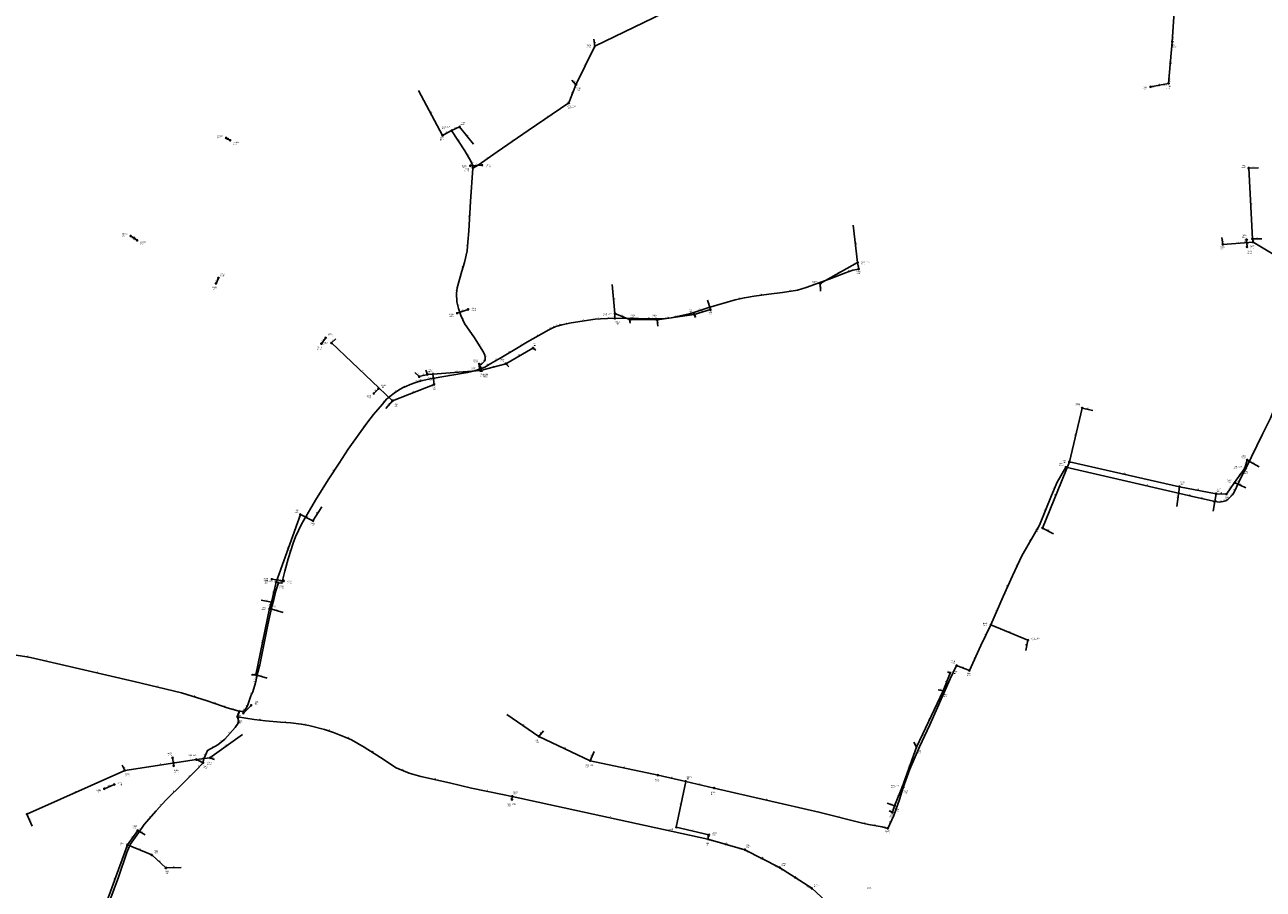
# Model space of a CAD drawing. Header units: metres. Extents: x 179992 to 198392, y 351761 to 369438.
# Tile 77 of 194: x 188463 to 190058, y 360415 to 361528. Entities that reach past the tile are written whole.
import ezdxf

# ---------------------------------------------------------------- set-up
doc = ezdxf.new("R2010")
doc.units = ezdxf.units.M

msp = doc.modelspace()

# ---------------------------------------------------------------- linework, layer by layer
at = {"layer": 'B-WE-RI-DRAINAGE-DRAIN', "linetype": 'Continuous'}
for points in [[(188709.742, 361194.635), (188712.839, 361201.516)], [(188845.484, 361117.044), (188850.989, 361124.498)]]:
    msp.add_lwpolyline(points, dxfattribs=at)
at = {"layer": 'B-WE-RI-DRAINAGE-DRAIN_BETON_200', "linetype": 'Continuous'}
msp.add_lwpolyline([(188781.71, 360813.805), (188796.847, 360811.511)], dxfattribs=at)
at = {"layer": 'B-WE-RI-DRAINAGE-DRAIN_BETON_300', "linetype": 'Continuous'}
for points in [[(188599.801, 361255.647), (188608.227, 361250.087)], [(190037.679, 361241.633), (190037.092, 361250.852)], [(189052.049, 361082.119), (189048.667, 361090.762)], [(188912.979, 361052.865), (188919.057, 361059.057)], [(188655.214, 360573.44), (188653.838, 360583.646)], [(188565.917, 360543.938), (188578.677, 360549.371)]]:
    msp.add_lwpolyline(points, dxfattribs=at)
at = {"layer": 'B-WE-RI-DRAINAGE-DRAIN_BETON_400', "linetype": 'Continuous'}
msp.add_lwpolyline([(188745.029, 360641.321), (188755.029, 360651.321)], dxfattribs=at)
at = {"layer": 'B-WE-RI-DRAINAGE-DRAIN_BETON_500', "linetype": 'Continuous'}
for points in [[(189037.301, 361346.127), (189052.615, 361346.832)], [(189020.291, 361156.313), (189034.397, 361161.129)]]:
    msp.add_lwpolyline(points, dxfattribs=at)
at = {"layer": 'B-WE-RI-DRAINAGE-DRAIN_BETON_550', "linetype": 'Continuous'}
msp.add_lwpolyline([(188722.793, 361381.919), (188728.003, 361378.806)], dxfattribs=at)
at = {"layer": 'B-WE-RI-DRAINAGE-RIOOLPUT_INSPECTIEPUT'}
for centre in [(188722.79, 361381.92), (188728, 361378.81), (189037.3, 361346.13), (189052.61, 361346.83), (188599.8, 361255.65), (188608.23, 361250.09), (190037.09, 361250.85), (190037.68, 361241.63), (188712.84, 361201.52), (188709.74, 361194.64), (189020.29, 361156.31), (189034.4, 361161.13), (188850.99, 361124.5), (188845.48, 361117.04), (189048.67, 361090.76), (189052.05, 361082.12), (188919.06, 361059.06), (188912.98, 361052.86), (188781.71, 360813.8), (188796.85, 360811.51), (188745.03, 360641.32), (188755.03, 360651.32), (188653.84, 360583.65), (188655.21, 360573.44), (188578.68, 360549.37), (188565.92, 360543.94)]:
    msp.add_circle(centre, 0.8, dxfattribs=at)
at = {"layer": 'B-WE-RI-DRAINAGE_STROMINGSRICHTING'}
for points in [[(188724.46, 361381.83), (188725.4, 361380.36), (188723.66, 361380.49)], [(188605.61, 361252.67), (188604.01, 361252.87), (188604.82, 361251.47)]]:
    msp.add_lwpolyline(points, dxfattribs=at)
at = {"layer": 'B-WE-RI-GWA-RIOOLLEIDING', "linetype": 'Continuous'}
for points in [[(189941.41, 361505.75), (189945.6, 361570.36)], [(189936.7, 361452.2), (189941.41, 361505.75)], [(189913.43, 361447.75), (189936.7, 361452.2)], [(189343.38, 360479.17), (189344.63, 360484.55)]]:
    msp.add_lwpolyline(points, dxfattribs=at)
at = {"layer": 'B-WE-RI-GWA-RIOOLLEIDING_BETON_300', "linetype": 'Continuous'}
for points in [[(189435.63, 360442.46), (189476.96, 360415.69)], [(189476.96, 360415.69), (189513.71, 360381.93)]]:
    msp.add_lwpolyline(points, dxfattribs=at)
at = {"layer": 'B-WE-RI-GWA-RIOOLLEIDING_PVC_250', "linetype": 'Continuous'}
for points in [[(189343.38, 360479.17), (189390.81, 360465.47)], [(189390.81, 360465.47), (189435.63, 360442.46)]]:
    msp.add_lwpolyline(points, dxfattribs=at)
at = {"layer": 'B-WE-RI-GWA-RIOOLPUT_INSPECTIEPUT'}
for centre in [(189941.41, 361505.75), (189913.43, 361447.75), (189936.7, 361452.2), (189344.63, 360484.55), (189343.38, 360479.17), (189390.81, 360465.47), (189435.63, 360442.46), (189476.96, 360415.69)]:
    msp.add_circle(centre, 0.8, dxfattribs=at)
at = {"layer": 'B-WE-RI-GWA_STROMINGSRICHTING'}
for points in [[(189938.21, 361477.6), (189939.05, 361478.97), (189939.65, 361477.48)], [(189923.52, 361450.41), (189925.07, 361449.97), (189923.79, 361449)], [(189343.6, 360483.56), (189344.01, 360481.86), (189345.12, 360483.2)], [(189365.91, 360473.41), (189367.1, 360472.32), (189365.51, 360472.03)], [(189412.27, 360455.26), (189413.22, 360453.96), (189411.61, 360453.98)], [(189455.48, 360430.46), (189456.29, 360429.08), (189454.69, 360429.25)]]:
    msp.add_lwpolyline(points, dxfattribs=at)
at = {"layer": 'B-WE-RI-PERSLEIDING-POMPPUT'}
for centre in [(189164.02, 361426.98), (189536.15, 361221.45), (189223.49, 361155.91), (189050.25, 361082.28), (190034.93, 360956.6), (189755.53, 360735.17), (189593.66, 360546), (189090.86, 360530)]:
    msp.add_circle(centre, 0.8, dxfattribs=at)
at = {"layer": 'B-WE-RI-PERSLEIDING-RIOOLPUT_INSPECTIEPUT'}
for centre in [(189040.47, 361343.16), (189537.49, 361213.02), (189223.41, 361149.68), (189049.27, 361084.04), (189804.22, 360958.02), (190036.14, 360956.38), (188790.29, 360809.05), (189707.65, 360754.9), (189663.64, 360702.53), (189680.09, 360696.18), (188737.36, 360636.64), (188692.99, 360577.39), (189279.07, 360561.35), (189314.66, 360553.44), (189594.97, 360545.7), (189091.32, 360534.05), (189351.29, 360544.84), (189302.6, 360494.37), (189574.92, 360492.9)]:
    msp.add_circle(centre, 0.8, dxfattribs=at)
at = {"layer": 'B-WE-RI-PERSLEIDING_PP_50', "linetype": 'Continuous'}
for points in [[(189040.47, 361343.16), (189047.392, 361346.907), (189072.063, 361364.22), (189111.594, 361391.344), (189164.02, 361426.98)], [(189012.98, 361391.31), (189030.223, 361365.375), (189038.014, 361352.101), (189039.745, 361347.629), (189040.322, 361344.743), (189040.47, 361343.16)], [(189040.47, 361343.16), (189037.725, 361299.874), (189035.273, 361262.362), (189034.263, 361247.502), (189033.253, 361236.681), (189029.934, 361221.388), (189026.472, 361210.279), (189020.412, 361188.782), (189019.691, 361181.568), (189019.835, 361171.036), (189021.855, 361162.091), (189025.173, 361153.29), (189029.934, 361143.191), (189042.775, 361124.58), (189054.317, 361106.113), (189055.904, 361102.217), (189056.337, 361099.332), (189056.192, 361096.446), (189055.471, 361094.426), (189054.028, 361092.551), (189051.72, 361090.819), (189048.546, 361089.232), (189049.27, 361084.04)], [(189049.27, 361084.04), (189050.25, 361082.28)], [(189191.7, 360580), (189279.07, 360561.35)]]:
    msp.add_lwpolyline(points, dxfattribs=at)
at = {"layer": 'B-WE-RI-PERSLEIDING_PP_63', "linetype": 'Continuous'}
for points in [[(189537.49, 361213.02), (189536.15, 361221.45)], [(189223.41, 361149.68), (189253.705, 361149.395), (189281.406, 361149.106), (189288.186, 361149.251), (189295.977, 361150.116), (189321.225, 361156.032), (189344.454, 361163.678), (189378.358, 361173.633), (189390.333, 361176.23), (189402.958, 361178.068), (189421.641, 361180.558), (189439.531, 361183.011), (189458.864, 361186.041), (189469.973, 361189.359), (189499.405, 361200.18), (189520.325, 361208.259), (189530.136, 361211.578), (189537.49, 361213.02)], [(189223.41, 361149.68), (189223.49, 361155.91)], [(189049.27, 361084.04), (189055.76, 361086.924), (189063.695, 361091.685), (189078.555, 361100.197), (189096.589, 361110.874), (189111.017, 361119.53), (189138.429, 361134.823), (189142.757, 361136.843), (189147.518, 361139.007), (189150.837, 361140.161), (189155.165, 361141.316), (189167.14, 361143.768), (189198.159, 361148.385), (189204.796, 361148.962), (189223.41, 361149.68)], [(189049.27, 361084.04), (189042.919, 361082.019), (189033.83, 361079.71), (188985.642, 361071.631), (188975.976, 361069.755), (188970.782, 361068.313), (188965.876, 361066.725), (188959.817, 361064.273), (188954.046, 361061.964), (188950.727, 361060.522), (188946.976, 361058.502), (188943.514, 361056.193), (188939.185, 361053.164), (188933.414, 361048.98), (188929.23, 361045.373), (188924.037, 361039.169), (188912.783, 361025.751), (188905.425, 361016.518), (188896.48, 361004.11), (188880.033, 360981.026), (188868.202, 360963.136), (188855.073, 360942.938), (188839.203, 360917.545), (188828.671, 360900.088), (188819.726, 360884.651), (188812.223, 360868.203), (188808.905, 360859.98), (188802.701, 360839.925), (188798.373, 360823.911), (188794.622, 360808.618), (188790.29, 360809.05)], [(190036.14, 360956.38), (190057.684, 361000.624), (190067.687, 361021.015), (190077.69, 361045.638), (190080, 361053.91)], [(189707.65, 360754.9), (189723.431, 360791.297), (189735.486, 360818.229), (189747.797, 360843.878), (189770.368, 360883.12), (189785.758, 360921.594), (189793.196, 360938.778), (189804.22, 360958.02)], [(189804.22, 360958.02), (189854.497, 360946.217), (189962.237, 360921.583), (189965.556, 360920.824), (189994.283, 360914.155), (190001.721, 360913.129), (190006.851, 360913.899), (190010.185, 360914.668), (190013.007, 360916.464), (190016.854, 360920.055), (190018.994, 360922.211), (190020.437, 360924.808), (190024.044, 360932.166), (190030.68, 360946.16), (190036.14, 360956.38)], [(190036.14, 360956.38), (190034.93, 360956.6)], [(188790.29, 360809.05), (188786.975, 360798.663), (188784.09, 360787.554), (188781.637, 360778.608), (188776.588, 360755.092), (188771.682, 360731.286), (188766.055, 360703.297), (188763.603, 360693.919), (188760.573, 360680.357), (188757.11, 360668.671), (188754.514, 360663.621), (188750.907, 360651.935), (188749.608, 360648.761), (188747.444, 360645.876), (188745.857, 360644.433), (188742.539, 360643.567), (188739.797, 360643.711), (188737.36, 360636.64)], [(188787.04, 360810.09), (188790.29, 360809.05)], [(189680.09, 360696.18), (189694.961, 360728.201), (189707.65, 360754.9)], [(189707.65, 360754.9), (189755.53, 360735.17)], [(189594.97, 360545.7), (189603.394, 360568.922), (189615.962, 360597.905), (189629.299, 360626.375), (189655.461, 360685.624), (189663.64, 360702.53)], [(189663.64, 360702.53), (189680.09, 360696.18)], [(189279.07, 360561.35), (189314.657, 360553.439)], [(189302.603, 360494.37), (189314.657, 360553.439)], [(189314.657, 360553.439), (189351.29, 360544.84)], [(189574.92, 360492.9), (189582.565, 360509.368), (189589.875, 360529.951), (189594.97, 360545.7)], [(189594.97, 360545.7), (189593.66, 360546)], [(189351.29, 360544.84), (189486.189, 360513.792), (189540.629, 360500.134), (189550.055, 360498.018), (189567.561, 360494.748), (189574.92, 360492.9)], [(189344.63, 360484.55), (189302.603, 360494.37)]]:
    msp.add_lwpolyline(points, dxfattribs=at)
at = {"layer": 'B-WE-RI-PERSLEIDING_PP_90', "linetype": 'Continuous'}
for points in [[(188443.566, 360717.144), (188463.429, 360714.398), (188470.738, 360712.91), (188509.833, 360703.891), (188604.449, 360681.926), (188665.399, 360667.597), (188698.388, 360657.086), (188717.94, 360650.23), (188723.955, 360648.096), (188739.56, 360643.728), (188737.36, 360636.64)], [(188737.36, 360636.64), (188738.908, 360631.825), (188738.908, 360630.029), (188738.395, 360628.234), (188734.291, 360622.848), (188720.954, 360607.971), (188712.233, 360600.277), (188698.896, 360593.351), (188693.509, 360581.296), (188692.99, 360577.39)], [(188737.36, 360636.64), (188759.053, 360633.054), (188773.48, 360631.322), (188792.909, 360629.591), (188805.99, 360628.822), (188819.456, 360627.283), (188829.267, 360625.359), (188849.273, 360620.358), (188861.007, 360616.51), (188876.204, 360610.547), (188884.091, 360606.892), (188900.635, 360597.658), (188921.41, 360584.193), (188941.801, 360570.919), (188958.537, 360563.994), (188973.349, 360559.762), (189010.668, 360551.49), (189038.946, 360544.565), (189078.766, 360536.678), (189091.32, 360534.05)], [(188684.44, 360581.46), (188692.99, 360577.39)], [(188692.99, 360577.39), (188684.276, 360567.703), (188667.604, 360551.287), (188645.033, 360529.229), (188632.721, 360515.635), (188617.332, 360497.681), (188609.894, 360487.165), (188599.378, 360472.032), (188594.761, 360461.773), (188583.989, 360430.225), (188567.312, 360385.027), (188567.31, 360385.03)], [(189090.86, 360530), (189091.32, 360534.05)], [(189091.32, 360534.05), (189343.38, 360479.17)]]:
    msp.add_lwpolyline(points, dxfattribs=at)
at = {"layer": 'B-WE-RI-VWA-POMPPUT'}
for centre in [(189012.98, 361391.31), (188787.04, 360810.09), (188684.44, 360581.46), (189191.7, 360580)]:
    msp.add_circle(centre, 0.8, dxfattribs=at)
at = {"layer": 'B-WE-RI-VWA-RIOOLLEIDING', "linetype": 'Continuous'}
for points in [[(189336.48, 361567.38), (189197.65, 361500.11)], [(189196.22, 361509.18), (189197.65, 361500.11)], [(189197.65, 361500.11), (189173.32, 361450.5)], [(189168.07, 361456.22), (189173.32, 361450.5)], [(188970.57, 361442.86), (189001.58, 361385.14)], [(189173.32, 361450.5), (189164.02, 361426.98)], [(189001.58, 361385.14), (189012.98, 361391.31)], [(189023.52, 361396.11), (189012.98, 361391.31)], [(189041.17, 361373.69), (189023.52, 361396.11)], [(190052.2, 361343.56), (190039.8, 361343.08)], [(190039.8, 361343.08), (190044.57, 361251.96)], [(189530.17, 361269.69), (189536.15, 361221.45)], [(190004.97, 361253.87), (190006.4, 361244.8)], [(190006.4, 361244.8), (190045.52, 361247.67)], [(190056.5, 361251.96), (190044.57, 361251.96)], [(190044.57, 361251.96), (190045.52, 361247.67)], [(190045.52, 361247.67), (190088.46, 361221.91)], [(189487.71, 361194.31), (189536.15, 361221.45)], [(189220.07, 361193.36), (189223.49, 361155.91)], [(189488.19, 361184.77), (189487.71, 361194.31)], [(189342.68, 361172.84), (189346.5, 361160.92)], [(189242.5, 361148.03), (189223.49, 361155.91)], [(189325.51, 361154.71), (189277.8, 361147.56)], [(189346.5, 361160.92), (189325.51, 361154.71)], [(189327.42, 361150.9), (189325.51, 361154.71)], [(189242.97, 361143.26), (189242.5, 361148.03)], [(189277.8, 361147.56), (189242.5, 361148.03)], [(189278.75, 361139.45), (189277.8, 361147.56)], [(188864.18, 361123.23), (188858.45, 361117.98)], [(188858.45, 361117.98), (188937.17, 361043.56)], [(189117.98, 361111.3), (189083.15, 361091.26)], [(189121.8, 361108.44), (189117.98, 361111.3)], [(189083.15, 361091.26), (189050.25, 361082.28)], [(189086.97, 361086.97), (189083.15, 361091.26)], [(188965.8, 361079.81), (188971.52, 361074.57)], [(188971.52, 361074.57), (188982.02, 361077.43)], [(188980.11, 361082.68), (188982.02, 361077.43)], [(188982.02, 361077.43), (188989.17, 361077.91)], [(188989.17, 361077.91), (189050.25, 361082.28)], [(188990.6, 361064.55), (188989.17, 361077.91)], [(188937.17, 361043.56), (188990.6, 361064.55)], [(188928.58, 361033.54), (188937.17, 361043.56)], [(189825.24, 361034.15), (189808.9, 360964.76)], [(189838.95, 361031.08), (189825.24, 361034.15)], [(189774.19, 360879.59), (189808.9, 360964.76)], [(189808.9, 360964.76), (189950.59, 360932.8)], [(190037.89, 360967.15), (190034.93, 360956.6)], [(190053.16, 360958.56), (190037.89, 360967.15)], [(190021.67, 360938.05), (190034.93, 360956.6)], [(189947.25, 360907.52), (189950.59, 360932.8)], [(189950.59, 360932.8), (189997.82, 360923.74)], [(190011.18, 360923.26), (190021.67, 360938.05)], [(190035.98, 360931.37), (190021.67, 360938.05)], [(189994, 360901.31), (189997.82, 360923.74)], [(189997.82, 360923.74), (190011.18, 360923.26)], [(188818.38, 360897.1), (188787.04, 360810.09)], [(188834.6, 360888.99), (188818.38, 360897.1)], [(188846.05, 360907.11), (188834.6, 360888.99)], [(189788.38, 360872.21), (189774.19, 360879.59)], [(188781.17, 360784.03), (188787.04, 360810.09)], [(188767.81, 360786.89), (188781.17, 360784.03)], [(188761.13, 360690.52), (188778.78, 360775.92)], [(188778.78, 360775.92), (188781.17, 360784.03)], [(188796.44, 360770.67), (188778.78, 360775.92)], [(189752.6, 360721.94), (189755.53, 360735.17)], [(188755.41, 360690.52), (188761.13, 360690.52)], [(188775.44, 360686.23), (188761.13, 360690.52)], [(189655.28, 360692.83), (189646.22, 360669.93)], [(189651.94, 360694.27), (189655.28, 360692.83)], [(189646.22, 360669.93), (189611.87, 360597.42)], [(189640.01, 360671.37), (189646.22, 360669.93)], [(189084.11, 360639.48), (189125.61, 360611.33)], [(188743.96, 360613.72), (188701.98, 360583.66)], [(189131.34, 360618.49), (189125.61, 360611.33)], [(189125.61, 360611.33), (189191.7, 360580)], [(189611.87, 360597.42), (189593.66, 360546)], [(189608.53, 360604.1), (189611.87, 360597.42)], [(188592.25, 360567.44), (188684.44, 360581.46)], [(188701.98, 360583.66), (188684.44, 360581.46)], [(188707.7, 360581.75), (188701.98, 360583.66)], [(189196.7, 360591.77), (189191.7, 360580)], [(188466.3, 360511.14), (188592.25, 360567.44)], [(188588.91, 360574.12), (188592.25, 360567.44)], [(189583.72, 360522.04), (189593.66, 360546)], [(189574.18, 360525.38), (189583.72, 360522.04)], [(189576.56, 360515.36), (189580.86, 360513.46)], [(189580.86, 360513.46), (189583.72, 360522.04)], [(188472.98, 360495.88), (188466.3, 360511.14)], [(188608.95, 360490.15), (188595.59, 360471.55)], [(188618.49, 360484.43), (188608.95, 360490.15)], [(188595.59, 360471.55), (188564.07, 360384.75)], [(188627.07, 360458.67), (188595.59, 360471.55)], [(188645.2, 360441.97), (188627.07, 360458.67)], [(188664.76, 360442.45), (188645.2, 360441.97)]]:
    msp.add_lwpolyline(points, dxfattribs=at)
at = {"layer": 'B-WE-RI-VWA-RIOOLLEIDING_PP_63', "linetype": 'Continuous'}
msp.add_lwpolyline([(189755.53, 360735.17), (189752.6, 360721.94)], dxfattribs=at)
at = {"layer": 'B-WE-RI-VWA-RIOOLPUT_INSPECTIEPUT'}
for centre in [(189197.65, 361500.11), (189173.32, 361450.5), (189023.52, 361396.11), (189001.58, 361385.14), (190039.8, 361343.08), (190044.57, 361251.96), (190045.52, 361247.67), (190006.4, 361244.8), (189487.71, 361194.31), (189325.51, 361154.71), (189346.5, 361160.92), (189242.5, 361148.03), (189277.8, 361147.56), (188858.45, 361117.98), (189117.98, 361111.3), (189083.15, 361091.26), (188971.52, 361074.57), (188982.02, 361077.43), (188989.17, 361077.91), (188990.6, 361064.55), (188937.17, 361043.56), (189825.24, 361034.15), (189808.9, 360964.76), (190037.89, 360967.15), (189950.59, 360932.8), (190021.67, 360938.05), (189997.82, 360923.74), (190011.18, 360923.26), (188818.38, 360897.1), (188834.6, 360888.99), (189774.19, 360879.59), (188778.78, 360775.92), (188781.17, 360784.03), (188761.13, 360690.52), (189655.28, 360692.83), (189646.22, 360669.93), (189125.61, 360611.33), (189611.87, 360597.42), (188701.98, 360583.66), (188592.25, 360567.44), (189580.86, 360513.46), (189583.72, 360522.04), (188466.3, 360511.14), (188608.95, 360490.15), (188595.59, 360471.55), (188627.07, 360458.67), (188645.2, 360441.97)]:
    msp.add_circle(centre, 0.8, dxfattribs=at)

# ---------------------------------------------------------------- texts
at = {"layer": 'B-WE-RI-DRAINAGE_AFM'}
for s, rotation, p in [('550', -30.86, (188724.45, 361381.86)), ('500', 2.64, (189043.35, 361347.19)), ('300', -33.42, (188603.15, 361254.37)), ('300', -86.36, (190038.08, 361247.86)), ('200', 65.77, (188709.94, 361196.95)), ('500', 18.85, (189025.62, 361158.96)), ('500', 53.55, (188846.69, 361119.99)), ('300', -68.63, (189050.52, 361088.16)), ('300', 45.53, (188914.37, 361055.39)), ('200', -8.62, (188787.85, 360813.65)), ('400', 45, (188748.37, 360645.77)), ('300', -82.32, (188655.1, 360580.17)), ('300', 23.06, (188570.55, 360546.75))]:
    msp.add_text(s, height=1.3, rotation=rotation, dxfattribs=at).set_placement(p)
at = {"layer": 'B-WE-RI-DRAINAGE_BOB'}
for s, p in [('25.64', (188600.48, 361253.04)), ('25.65', (188601.56, 361252.33))]:
    msp.add_text(s, height=1.2, rotation=-33.42, dxfattribs=at).set_placement(p)
at = {"layer": 'B-WE-RI-DRAINAGE_PUTDEKSELNIVEAU'}
for s, p in [('27.00', (188711.44, 361381.38)), ('27.00', (188732.12, 361373.39)), ('-999.99', (189026.74, 361343.02)), ('-999.99', (189057.41, 361344.06)), ('27.00', (188588.58, 361255.32)), ('-999.99', (190031, 361253.6)), ('27.00', (188612.21, 361244.46)), ('-999.99', (190037.93, 361233)), ('-999.99', (188714.87, 361203.83)), ('-999.99', (188704.83, 361186.44)), ('-999.99', (189009.97, 361151.89)), ('-999.99', (189038.96, 361159.67)), ('-999.99', (188853.88, 361126.29)), ('-999.99', (188839.72, 361109.37)), ('-999.99', (189041.11, 361093.17)), ('-999.99', (189053.77, 361073.8)), ('-999.99', (188922.45, 361060.41)), ('-999.99', (188903.82, 361046.53)), ('-999.99', (188771.2, 360811.53)), ('-999.99', (188801.59, 360807.82)), ('-999.99', (188758.42, 360652.68)), ('-999.99', (188735.87, 360634.99)), ('-999.99', (188647.41, 360586.36)), ('-999.99', (188655.8, 360564.84)), ('-999.99', (188583.1, 360548.31)), ('-999.99', (188555.74, 360539.12))]:
    msp.add_text(s, height=1.2, dxfattribs=at).set_placement(p)
at = {"layer": 'B-WE-RI-DRAINAGE_PUTNUMMER'}
for s, p in [('1039A', (188711.44, 361383.42)), ('1039B', (188732.12, 361375.43)), ('448B', (189026.74, 361345.06)), ('448A', (189057.41, 361346.1)), ('1038A', (188588.58, 361257.36)), ('1038B', (188612.21, 361246.5)), ('453A', (190031, 361255.64)), ('453B', (190037.93, 361235.04)), ('428A', (188714.87, 361205.87)), ('428B', (188704.83, 361188.48)), ('449B', (189009.97, 361153.93)), ('449A', (189038.96, 361161.71)), ('427A', (188853.88, 361128.33)), ('427B', (188839.72, 361111.41)), ('450A', (189041.11, 361095.21)), ('450B', (189053.77, 361075.84)), ('426A', (188922.45, 361062.45)), ('426B', (188903.82, 361048.57)), ('451B', (188771.2, 360813.57)), ('451A', (188801.59, 360809.86)), ('393A', (188758.42, 360654.72)), ('393B', (188735.87, 360637.03)), ('408A', (188647.41, 360588.4)), ('408B', (188655.8, 360566.88)), ('385A', (188583.1, 360550.35)), ('385B', (188555.74, 360541.16))]:
    msp.add_text(s, height=1.8, dxfattribs=at).set_placement(p)
at = {"layer": 'B-WE-RI-GWA_AFM'}
for s, rotation, p in [('160', 84.97, (189938.14, 361477.47)), ('160', 10.83, (189923.38, 361450.45)), ('200', 76.92, (189342.88, 360480.52)), ('250', -16.11, (189365.81, 360473.5)), ('250', -27.18, (189412.18, 360455.38)), ('300', -32.93, (189455.41, 360430.56))]:
    msp.add_text(s, height=1.3, rotation=rotation, dxfattribs=at).set_placement(p)
at = {"layer": 'B-WE-RI-GWA_BOB'}
for s, rotation, p in [('27.95', 84.97, (189942.61, 361498.82)), ('27.95', 86.29, (189943.34, 361507.63)), ('28.09', 84.97, (189938.67, 361454.03)), ('28.54', 10.83, (189915.73, 361446.36)), ('28.40', 10.83, (189930.36, 361449.15)), ('98.00', -16.11, (189344.8, 360476.89)), ('88.00', -16.11, (189383.78, 360465.63)), ('27.46', -27.18, (189391.77, 360462.96)), ('26.99', -27.18, (189428.76, 360443.96)), ('26.99', -32.93, (189436.33, 360439.86)), ('26.85', -32.93, (189470.27, 360417.88))]:
    msp.add_text(s, height=1.2, rotation=rotation, dxfattribs=at).set_placement(p)
at = {"layer": 'B-WE-RI-GWA_PUTDEKSELNIVEAU'}
for s, p in [('28.91', (189941.33, 361498.01)), ('29.30', (189902.94, 361443.98)), ('29.30', (189933.81, 361445.43)), ('29.63', (189348.74, 360484.08)), ('29.73', (189339.26, 360470.69)), ('29.45', (189392.61, 360467.88)), ('29.08', (189438.03, 360444.58)), ('28.36', (189479.92, 360417.43))]:
    msp.add_text(s, height=1.2, dxfattribs=at).set_placement(p)
at = {"layer": 'B-WE-RI-GWA_PUTNUMMER'}
for s, p in [('1511', (189941.33, 361500.05)), ('1509', (189902.94, 361446.02)), ('1510', (189933.81, 361447.47)), ('2504', (189348.74, 360486.12)), ('2500', (189339.26, 360472.73)), ('2501', (189392.61, 360469.92)), ('2502', (189438.03, 360446.62)), ('2503', (189479.92, 360419.47)), ('2505', (189548.17, 360415.01))]:
    msp.add_text(s, height=1.8, dxfattribs=at).set_placement(p)
at = {"layer": 'B-WE-RI-PERSLEIDING_AFM'}
for s, rotation, p in [('50', 34.21, (189136.51, 361409.21)), ('50', -56.38, (189021.67, 361379.65)), ('50', 34.46, (189090.53, 361377.83)), ('50', -59.59, (189034.27, 361360.05)), ('50', -68.84, (189039.23, 361351.13)), ('50', -78.69, (189040.59, 361347.37)), ('50', -84.66, (189041.07, 361345.04)), ('50', 28.43, (189042.64, 361345.22)), ('50', 35.06, (189058.44, 361355.61)), ('50', 86.26, (189035.66, 361280.14)), ('50', 84.67, (189032.9, 361241.13)), ('50', 72.69, (189027.15, 361215.08)), ('63', -80.97, (189537.43, 361218.4)), ('63', 18.69, (189524, 361210.3)), ('50', 84.29, (189019.16, 361184.23)), ('63', 8.91, (189448.05, 361185.15)), ('63', 20.19, (189483.45, 361195.17)), ('50', -77.27, (189021.37, 361167.73)), ('63', 12.24, (189383.16, 361175.48)), ('63', 7.59, (189411.16, 361179.96)), ('63', 89.26, (189222.66, 361151.76)), ('63', 6.34, (189290.96, 361150.34)), ('63', 18.22, (189331.62, 361160.27)), ('50', -64.76, (189027.81, 361149.52)), ('63', 25.02, (189139.33, 361136.11)), ('63', 24.44, (189143.86, 361138.21)), ('63', 19.17, (189147.93, 361139.99)), ('63', 14.94, (189151.8, 361141.22)), ('63', 11.57, (189159.98, 361143.08)), ('63', 8.47, (189181.51, 361146.68)), ('63', 4.97, (189200.39, 361149.37)), ('63', 2.21, (189213.03, 361150.06)), ('63', -0.6, (189266.52, 361150.03)), ('63', 29.16, (189123.43, 361127.37)), ('50', -57.99, (189048.66, 361116.63)), ('63', 30.63, (189086.29, 361105.67)), ('63', 30.96, (189102.5, 361115.33)), ('50', 36.89, (189051.58, 361091.69)), ('50', 70.36, (189054.75, 361094.73)), ('50', -81.46, (189056.74, 361101.93)), ('63', 30.96, (189058.44, 361089.45)), ('63', 29.8, (189069.83, 361096.08)), ('63', 9.52, (189008.57, 361076.24)), ('50', -82.06, (189049.54, 361087.76)), ('50', -60.89, (189049.95, 361084.44)), ('63', 23.96, (189051.25, 361085.74)), ('63', 34.98, (188940.04, 361054.73)), ('63', 23.48, (188951.13, 361061.56)), ('63', 17.94, (188967.1, 361067.96)), ('63', 50.07, (188925.37, 361041.97)), ('63', 54.21, (188899.71, 361009.92)), ('63', 64.04, (190045.75, 360977.9)), ('63', 56.98, (188860.42, 360952.58)), ('63', 60.19, (189797.51, 360947.89)), ('63', -13.21, (189828.52, 360953.13)), ('63', 61.89, (190032.23, 360950.74)), ('63', -10.3, (190034.66, 360957.45)), ('63', 66.59, (189788.36, 360929.53)), ('63', -12.88, (189907.52, 360934.89)), ('63', 63.89, (190021.08, 360927.91)), ('63', 64.63, (190026.2, 360938.55)), ('63', -12.88, (189963.05, 360922.2)), ('63', -13.07, (189979.08, 360918.51)), ('63', -7.85, (189997.08, 360914.59)), ('63', 8.54, (190003.13, 360914.12)), ('63', 12.99, (190007.32, 360914.82)), ('63', 32.47, (190010.3, 360915.66)), ('63', 43.03, (190013.64, 360918.1)), ('63', 45.21, (190016.63, 360920.92)), ('63', 60.94, (190018.54, 360922.97)), ('63', 68.2, (189776.95, 360901.66)), ('63', 59.91, (188823.01, 360891.86)), ('63', 60.09, (189757.89, 360862.98)), ('63', 72.81, (188804.74, 360849.17)), ('63', 64.36, (189740.48, 360830.46)), ('63', -17.74, (188787.93, 360810.62)), ('63', -5.69, (188791.5, 360809.71)), ('63', 65.89, (189728.32, 360804.13)), ('63', 75.44, (188784.51, 360792.29)), ('63', 66.56, (189714.42, 360772.44)), ('63', 77.88, (188778.13, 360765.98)), ('63', 64.58, (189700.15, 360740.96)), ('63', -22.4, (189730.92, 360746.16)), ('90', -11.51, (188466.22, 360714.64)), ('90', -12.99, (188489.44, 360709.39)), ('63', 78.63, (188767.91, 360716.4)), ('63', 65.09, (189686.39, 360711.58)), ('90', -13.07, (188556.3, 360693.92)), ('63', 64.18, (189658.39, 360693.46)), ('63', -21.11, (189671.17, 360700.45)), ('90', -13.23, (188634.08, 360675.76)), ('63', 77.41, (188761.1, 360686.3)), ('90', -17.67, (188681.14, 360663.4)), ('63', 62.79, (188754.65, 360665.58)), ('63', 66.18, (189641.24, 360655.38)), ('90', -19.32, (188707.43, 360654.74)), ('90', -19.53, (188720.23, 360650.24)), ('90', -15.64, (188730.96, 360646.94)), ('90', 72.76, (188737.4, 360639.42)), ('63', -3.01, (188740.18, 360644.47)), ('63', 42.28, (188745.37, 360645.05)), ('63', 67.74, (188749.14, 360649.67)), ('90', 52.69, (188735.1, 360625.19)), ('90', 74.05, (188737.63, 360628.34)), ('90', 90, (188738.13, 360629.91)), ('90', -72.18, (188738.57, 360635.46)), ('90', -6.85, (188765.33, 360633.09)), ('90', -3.36, (188798.47, 360630.06)), ('90', -11.1, (188823.49, 360627.27)), ('90', 48.12, (188726.36, 360615.15)), ('90', -18.16, (188854.4, 360619.49)), ('90', -24.86, (188879.53, 360609.86)), ('63', 64.9, (189621.48, 360611.52)), ('90', 27.44, (188704.28, 360597.04)), ('90', 41.42, (188715.3, 360604.02)), ('90', -25.46, (188688.12, 360580.58)), ('90', 82.43, (188692.34, 360578.42)), ('90', 65.92, (188695.07, 360586.69)), ('90', -32.95, (188910.56, 360592.15)), ('63', 66.56, (189608.55, 360582.75)), ('90', 48.03, (188687.36, 360572.27)), ('90', -22.48, (188949.5, 360568.6)), ('50', -12.05, (189234.54, 360571.67)), ('90', 44.56, (188674.66, 360559.34)), ('90', -12.5, (188991.17, 360556.61)), ('63', -12.53, (189296.01, 360558.39)), ('63', -13.21, (189332.13, 360550.13)), ('63', -12.9, (189593.47, 360546.82)), ('63', 70.06, (189598.09, 360556.61)), ('90', 44.34, (188655.02, 360540.09)), ('90', -11.2, (189058, 360541.58)), ('90', 83.52, (189090.19, 360531.09)), ('63', -12.96, (189417.89, 360530.29)), ('63', 72.07, (189591.37, 360537.05)), ('90', 47.83, (188637.59, 360522.18)), ('63', 78.47, (189307.66, 360523.03)), ('63', 70.45, (189585.14, 360518.95)), ('90', 49.4, (188623.77, 360506.38)), ('90', -12.28, (189216.49, 360507.61)), ('63', -14.08, (189512.58, 360507.98)), ('63', -12.65, (189544.5, 360500.04)), ('63', -10.58, (189557.94, 360497.33)), ('63', 65.1, (189577.61, 360500.52)), ('90', 54.73, (188612.38, 360492.04)), ('63', -13.15, (189322.77, 360490.48)), ('63', -14.1, (189570.41, 360494.82)), ('90', 65.77, (188595.93, 360466.29)), ('90', 55.2, (188603.41, 360479.2)), ('90', 71.15, (188588.29, 360445.28))]:
    msp.add_text(s, height=1.3, rotation=rotation, dxfattribs=at).set_placement(p)
at = {"layer": 'B-WE-RI-PERSLEIDING_PUTDEKSELNIVEAU'}
for s, p in [('28.07', (189162.62, 361419.45)), ('999.00', (189030.07, 361338.98)), ('28.67', (189540.9, 361219.18)), ('999.00', (189534.16, 361206.63)), ('27.77', (189208.61, 361152.8)), ('999.00', (189223.83, 361141.96)), ('999.00', (189039.06, 361082.9)), ('27.66', (189049.83, 361074.56)), ('999.00', (189795.92, 360960.05)), ('27.04', (190020.54, 360955.76)), ('999.00', (190033.53, 360949.41)), ('999.00', (188791.37, 360801.43)), ('999.00', (189697.58, 360754.06)), ('27.29', (189759.81, 360734.41)), ('999.00', (189656.08, 360704.94)), ('999.00', (189676.82, 360689.73)), ('999.00', (188738.84, 360628.23)), ('999.00', (188693.16, 360569.65)), ('999.00', (189275.11, 360552.83)), ('-999.99', (189315.74, 360556.08)), ('28.00', (189579.13, 360544.86)), ('999.00', (189092.56, 360536.65)), ('999.00', (189347.25, 360536.34)), ('999.00', (189595.14, 360537.96)), ('30.00', (189085.24, 360521.4)), ('-999.99', (189292.77, 360488.89)), ('999.00', (189571.77, 360486.34))]:
    msp.add_text(s, height=1.2, dxfattribs=at).set_placement(p)
at = {"layer": 'B-WE-RI-PERSLEIDING_PUTNUMMER'}
for s, p in [('G01_19A', (189162.62, 361421.49)), ('6660', (189030.07, 361341.02)), ('G01_17A', (189540.9, 361221.22)), ('6659', (189534.16, 361208.67)), ('G01_18A', (189208.61, 361154.84)), ('6658', (189223.83, 361144)), ('6657', (189039.06, 361084.94)), ('G01_21A', (189049.83, 361076.6)), ('6654', (189795.92, 360962.09)), ('G01_13A', (190020.54, 360957.8)), ('6652', (190033.53, 360951.45)), ('6656', (188791.37, 360803.47)), ('6651', (189697.58, 360756.1)), ('G01_14A', (189759.81, 360736.45)), ('6649', (189656.08, 360706.98)), ('6650', (189676.82, 360691.77)), ('6643', (188738.84, 360630.27)), ('6642', (188693.16, 360571.69)), ('6661', (189275.11, 360554.87)), ('6688A', (189315.74, 360558.12)), ('G01_15A', (189579.13, 360546.9)), ('6644', (189092.56, 360538.69)), ('6646', (189347.25, 360538.38)), ('6648', (189595.14, 360540)), ('G01_23A', (189085.24, 360523.44)), ('6688', (189292.77, 360490.93)), ('6647', (189571.77, 360488.38))]:
    msp.add_text(s, height=1.8, dxfattribs=at).set_placement(p)
at = {"layer": 'B-WE-RI-VWA_AFM'}
for s, rotation, p in [('160', -81.04, (189197.46, 361506.31)), ('160', 63.88, (189184.1, 361474.25)), ('160', -47.45, (189170.2, 361455.06)), ('160', 68.43, (189167.37, 361437.6)), ('160', -61.75, (188986.03, 361415.74)), ('160', 24.48, (189016.5, 361393.77)), ('160', 28.42, (189005.53, 361388.15)), ('160', -51.79, (189031.99, 361386.61)), ('160', 2.22, (190044.41, 361344.03)), ('160', -87, (190042.89, 361299.13)), ('160', -81.04, (190006.21, 361251)), ('160', 4.2, (190024.33, 361246.9)), ('160', -77.51, (190045.46, 361251.51)), ('160', -82.93, (189533.74, 361247.22)), ('160', 29.26, (189510.2, 361207.81)), ('160', -87.12, (189488.65, 361191.13)), ('160', -84.78, (189222.42, 361176.26)), ('160', -72.23, (189344.87, 361168.61)), ('160', -22.51, (189231.86, 361153.28)), ('160', 8.52, (189299.99, 361151.68)), ('160', -63.37, (189326.46, 361154.57)), ('160', 16.48, (189334.28, 361158.12)), ('160', -84.37, (189243.35, 361147.3)), ('160', -0.76, (189258.6, 361148.59)), ('160', -83.32, (189278.87, 361145.15)), ('160', 42.5, (188859.63, 361120.11)), ('160', -36.82, (189119.11, 361111.44)), ('160', 15.27, (189065, 361087.13)), ('160', -48.32, (189084.61, 361090.8)), ('160', 29.91, (189098.81, 361101.18)), ('160', -43.39, (188897.21, 361082.41)), ('160', -42.49, (188968.03, 361078.83)), ('160', 15.24, (188975.06, 361076.35)), ('160', -70.01, (188981.26, 361081.8)), ('160', 3.84, (188983.98, 361078.34)), ('160', -83.89, (188990.49, 361072.86)), ('160', 4.09, (189018.08, 361080.75)), ('160', 21.45, (188962.15, 361054.23)), ('160', 49.39, (188931.27, 361037.88)), ('160', -12.62, (189830.75, 361033.73)), ('160', 76.75, (189815.94, 360998.12)), ('160', 74.33, (190035.23, 360960.59)), ('160', -29.36, (190044.55, 360964.27)), ('160', -12.71, (189878.41, 360949.89)), ('160', 54.44, (190026.76, 360946.48)), ('160', -10.86, (189972.82, 360929.33)), ('160', 54.65, (190014.88, 360929.83)), ('160', -25.02, (190027.75, 360936.08)), ('160', 67.83, (189790.23, 360921.04)), ('160', 82.47, (189947.95, 360918.73)), ('160', 80.33, (189994.87, 360911.13)), ('160', -2.06, (190002.97, 360924.34)), ('160', 57.71, (188838.84, 360897.17)), ('160', -26.57, (188825.44, 360894.42)), ('160', -27.48, (189780.25, 360877.32)), ('160', 70.19, (188801.44, 360852.39)), ('160', -12.08, (188773.12, 360786.54)), ('160', 77.31, (188783, 360795.7)), ('160', 73.58, (188778.78, 360778.69)), ('160', -16.56, (188786.33, 360774.47)), ('160', 78.32, (188768.88, 360731.85)), ('160', 77.51, (189752.96, 360727.2)), ('63', 77.51, (189753.08, 360727.73)), ('160', -16.69, (188767.01, 360689.56)), ('160', -23.32, (189652.48, 360694.9)), ('160', 68.41, (189649.45, 360680.22)), ('160', -13.06, (189641.77, 360671.76)), ('160', -34.15, (189104, 360626.93)), ('160', 64.65, (189627.67, 360632.62)), ('160', 51.33, (189126.89, 360614.17)), ('160', 35.6, (188721.25, 360598.42)), ('160', -25.36, (189157.58, 360597.02)), ('160', -63.43, (189610.2, 360602.51)), ('160', 7.15, (188691.56, 360583.15)), ('160', -18.46, (188703.61, 360583.96)), ('160', 66.98, (189192.88, 360584.74)), ('160', -63.43, (188590.57, 360572.54)), ('160', 8.65, (188636.68, 360574.96)), ('160', 70.5, (189601.51, 360570.51)), ('160', 24.08, (188527.54, 360539.37)), ('160', 67.47, (189587.37, 360532.89)), ('160', -23.84, (189577.6, 360515.74)), ('160', -19.3, (189577.74, 360524.95)), ('160', 71.57, (189581.06, 360516.53)), ('160', -66.36, (188469.73, 360505.25)), ('160', 54.31, (188600.73, 360480.02)), ('160', -30.95, (188612.78, 360488.76)), ('160', -22.25, (188610.19, 360466.44)), ('160', -42.65, (188635.53, 360451.95)), ('160', 1.41, (188653.4, 360442.97)), ('160', 70.04, (188578.56, 360426.95))]:
    msp.add_text(s, height=1.3, rotation=rotation, dxfattribs=at).set_placement(p)
for p in [(190048.97, 361252.75), (188756.7, 360691.31)]:
    msp.add_text('160', height=1.3, dxfattribs=at).set_placement(p)
at = {"layer": 'B-WE-RI-VWA_PUTDEKSELNIVEAU'}
for s, p in [('999.00', (189187.16, 361498)), ('999.00', (189173.57, 361442.77)), ('28.07', (189000.8, 361393.58)), ('999.00', (189024.68, 361398.73)), ('999.00', (188998.19, 361378.81)), ('999.00', (190030.53, 361343.41)), ('999.00', (190034.05, 361248.44)), ('999.00', (190003.13, 361238.35)), ('999.00', (190041.56, 361239.15)), ('999.00', (189477.75, 361193.7)), ('999.00', (189243.5, 361150.69)), ('999.00', (189318.75, 361157.37)), ('999.00', (189343.11, 361154.59)), ('999.00', (189271.79, 361150.31)), ('999.00', (188847.89, 361115.12)), ('999.00', (189118.31, 361114.05)), ('999.00', (189075.59, 361093.67)), ('999.00', (188983.16, 361080.66)), ('999.00', (188969.19, 361067.43)), ('999.00', (188982.52, 361069.72)), ('999.00', (188987.71, 361057.78)), ('999.00', (188938.33, 361035.96)), ('999.00', (189816.94, 361036.18)), ('999.00', (189798.6, 360963.38)), ('999.00', (190030.33, 360969.56)), ('999.00', (189951.59, 360935.46)), ('999.00', (190012.03, 360937.93)), ('999.00', (189998.4, 360926.46)), ('999.00', (190008.93, 360916.08)), ('999.00', (188810.82, 360899.51)), ('999.00', (188831.39, 360882.48)), ('999.00', (189763.92, 360875.01)), ('28.29', (188772.37, 360808.55)), ('999.00', (188768.38, 360774.22)), ('999.00', (188781, 360776.29)), ('999.00', (189659.73, 360691.69)), ('999.00', (188757.58, 360681.93)), ('999.00', (189646.05, 360662.19)), ('999.00', (189120.33, 360603.33)), ('28.34', (188673.78, 360584.18)), ('999.00', (189612.12, 360589.69)), ('999.00', (188698.6, 360575.05)), ('30.00', (189185.1, 360571.62)), ('999.00', (188592.92, 360559.75)), ('999.00', (189583.89, 360514.3)), ('999.00', (189577.35, 360507.25)), ('999.00', (188602.19, 360492.81)), ('999.00', (188585.59, 360470.86)), ('999.00', (188629.68, 360460.66)), ('999.00', (188643.4, 360434.58))]:
    msp.add_text(s, height=1.2, dxfattribs=at).set_placement(p)
at = {"layer": 'B-WE-RI-VWA_PUTNUMMER'}
for s, p in [('7436', (189187.16, 361500.04)), ('7435', (189173.57, 361444.81)), ('G01_20A', (189000.8, 361395.62)), ('7434', (189024.68, 361400.77)), ('7433', (188998.19, 361380.85)), ('7480', (190030.53, 361345.45)), ('7479', (190034.05, 361250.48)), ('7478', (190003.13, 361240.39)), ('7477', (190041.56, 361241.19)), ('7427', (189477.75, 361195.74)), ('7423', (189243.5, 361152.73)), ('7424', (189271.79, 361152.35)), ('7425', (189318.75, 361159.41)), ('7426', (189343.11, 361156.63)), ('7408', (188847.89, 361117.16)), ('7415', (189118.31, 361116.09)), ('7414', (189075.59, 361095.71)), ('7411', (188982.52, 361071.76)), ('7413', (188983.16, 361082.7)), ('7410', (188969.19, 361069.47)), ('7412', (188987.71, 361059.82)), ('7409', (188938.33, 361038)), ('7481', (189816.94, 361038.22)), ('7458', (189798.6, 360965.42)), ('7463', (190030.33, 360971.6)), ('7459', (189951.59, 360937.5)), ('7460', (189998.4, 360928.5)), ('7462', (190012.03, 360939.97)), ('7461', (190008.93, 360918.12)), ('7400', (188810.82, 360901.55)), ('7401', (188831.39, 360884.52)), ('7482', (189763.92, 360877.05)), ('G01_22A', (188772.37, 360810.59)), ('7398', (188768.38, 360776.26)), ('7399', (188781, 360778.33)), ('7447', (189659.73, 360693.73)), ('7397', (188757.58, 360683.97)), ('7446', (189646.05, 360664.23)), ('7391', (189120.33, 360605.37)), ('G01_24A', (188673.78, 360586.22)), ('7387', (188698.6, 360577.09)), ('7445', (189612.12, 360591.73)), ('7386', (188592.92, 360561.79)), ('G01_16A', (189185.1, 360573.66)), ('7444', (189583.89, 360516.34)), ('7443', (189577.35, 360509.29)), ('7382', (188602.19, 360494.85)), ('7381', (188585.59, 360472.9)), ('7384', (188629.68, 360462.7)), ('7383', (188643.4, 360436.62))]:
    msp.add_text(s, height=1.8, dxfattribs=at).set_placement(p)

doc.saveas('drawing.dxf')
